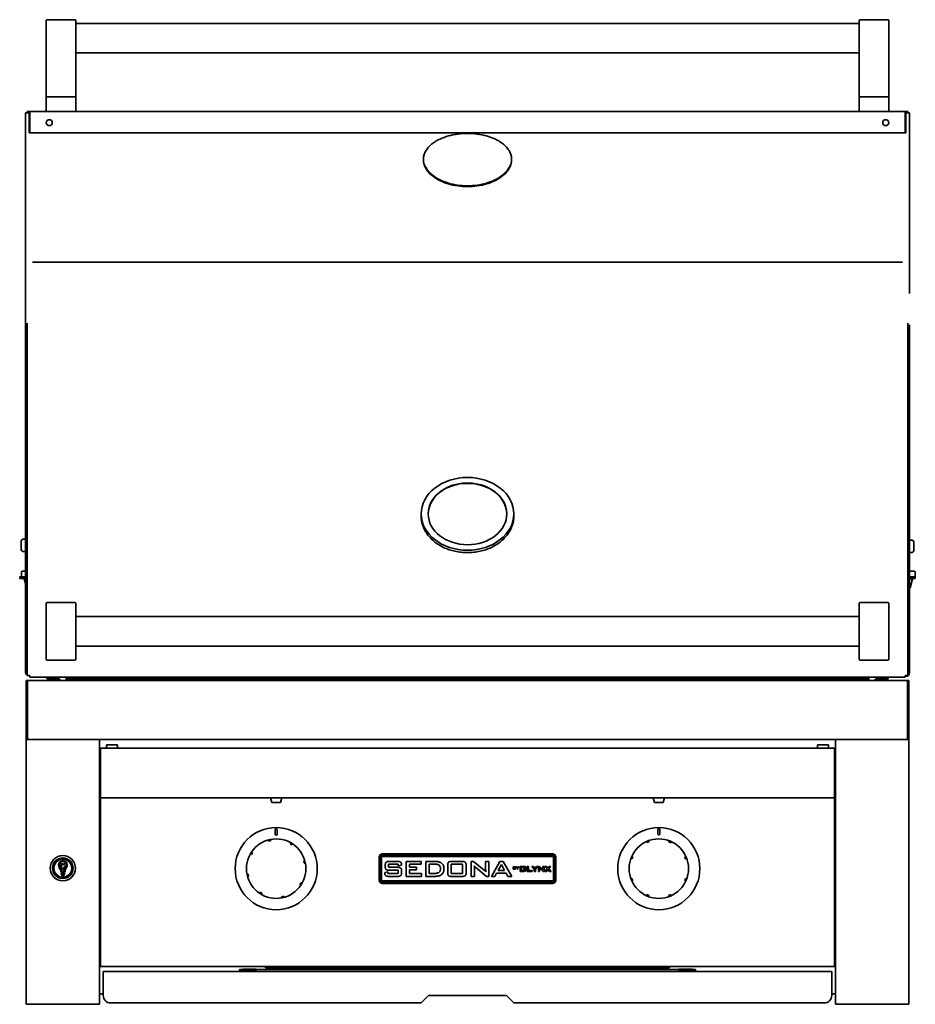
# Model space of a CAD drawing. Extents: x 1.8 to 67.2, y -2.2 to 66.8.
# Tile 1 of 3: x 1.8 to 32.2, y -2.2 to 31.2. Entities that reach past the tile are written whole.
import ezdxf

# ---------------------------------------------------------------- set-up
doc = ezdxf.new("R2010")
doc.units = 0
doc.header["$MEASUREMENT"] = 0

msp = doc.modelspace()

# ---------------------------------------------------------------- linework, layer by layer
at = {"color": 7, "lineweight": 35}
for p, q in [((2.687426, 31.222303), (2.687426, 30.718985)), ((3.667426, 31.242306), (2.707426, 31.242306)), ((3.687426, 30.718985), (3.687426, 31.222303)), ((30.312428, 31.222303), (30.312428, 30.718985)), ((30.332425, 31.242306), (31.292427, 31.242306)), ((31.312426, 30.718985), (31.312426, 31.222303)), ((3.687426, 31.117304), (30.312428, 31.117304)), ((2.687426, 28.617304), (2.687426, 30.718985)), ((3.687426, 30.718985), (3.687426, 28.617304)), ((30.312428, 28.617304), (30.312428, 30.718985)), ((31.312426, 30.718985), (31.312426, 28.617304)), ((3.687427, 30.117303), (30.312428, 30.117303)), ((2.707426, 28.617304), (2.687426, 28.617304)), ((2.687426, 28.137303), (2.687426, 28.597306)), ((2.707426, 28.617304), (3.667426, 28.617304)), ((3.667426, 28.617304), (2.707426, 28.617304)), ((3.687426, 28.617304), (3.667426, 28.617304)), ((3.687426, 28.597306), (3.687426, 28.137303)), ((30.332425, 28.617304), (30.312428, 28.617304)), ((30.312428, 28.137303), (30.312428, 28.597306)), ((30.332425, 28.617304), (31.292427, 28.617304)), ((30.332425, 28.617304), (31.292427, 28.617304)), ((31.312426, 28.617304), (31.292427, 28.617304)), ((31.312426, 28.597306), (31.312426, 28.137303)), ((2.040426, 28.117306), (2.124926, 28.117306)), ((2.040426, 28.081406), (2.040426, 28.117306)), ((2.124926, 28.117306), (31.874928, 28.117306)), ((2.124926, 28.061403), (2.124926, 28.117306)), ((31.959426, 28.117306), (31.874928, 28.117306)), ((31.874928, 28.117306), (31.874928, 28.061403)), ((31.959426, 28.081804), (31.959426, 28.117306)), ((1.980626, 28.081804), (2.040426, 28.081804)), ((1.980626, 16.410298), (1.980626, 28.081804)), ((2.040426, 28.081406), (2.124926, 28.081406)), ((2.102927, 27.394303), (2.102927, 28.081406)), ((2.124926, 27.454454), (2.124926, 28.061403)), ((31.896925, 28.081406), (31.874928, 28.081406)), ((31.874928, 28.061403), (31.874928, 27.454454)), ((31.896925, 27.394303), (31.896925, 28.081804)), ((32.019226, 28.081804), (31.896925, 28.081804)), ((32.019226, 28.081804), (32.019226, 21.93616)), ((2.124926, 27.398554), (2.124926, 27.454454)), ((31.874928, 27.454454), (31.874928, 27.398554)), ((2.102927, 27.394303), (2.225226, 27.394303)), ((31.874928, 27.398554), (2.124926, 27.398554)), ((31.896925, 27.394303), (31.774626, 27.394303)), ((15.499928, 26.489849), (15.499928, 26.489128)), ((18.499926, 26.489815), (18.499926, 26.489123)), ((1.980626, 20.90049), (1.980626, 22.953366)), ((31.774628, 23.0002), (2.22523, 23.0002)), ((1.980626, 20.90049), (1.980626, 20.688008)), ((2.040426, 20.760618), (2.040426, 20.925341)), ((2.040426, 20.688008), (2.040426, 20.90049)), ((31.959426, 20.925341), (31.959426, 20.70635)), ((32.019226, 20.654552), (32.019226, 20.867031)), ((1.980626, 12.465167), (1.980626, 20.688008)), ((2.040426, 12.465167), (2.040426, 20.688008)), ((31.959426, 20.70635), (31.959426, 12.422028)), ((32.019226, 12.43171), (32.019226, 20.654552)), ((1.980626, 16.410298), (1.98064, 16.410888)), ((1.980626, 15.820481), (1.980626, 16.410298)), ((1.980626, 15.820481), (1.980626, 15.784242)), ((1.980626, 15.245777), (1.980626, 15.784246)), ((1.980626, 15.245777), (1.980626, 14.890673)), ((1.980626, 12.597782), (1.980626, 14.890673)), ((15.424926, 14.377476), (15.424926, 14.448625)), ((18.574926, 14.377476), (18.574926, 14.448625)), ((1.830626, 13.501361), (1.830626, 13.264534)), ((1.980626, 13.59136), (1.920626, 13.59136)), ((1.980626, 13.181246), (1.980626, 13.59136)), ((32.019226, 13.557903), (32.079227, 13.557903)), ((32.169228, 13.46468), (32.169228, 13.467903)), ((32.169228, 13.221903), (32.169228, 13.46468)), ((1.830626, 13.264534), (1.830626, 13.255361)), ((1.980626, 13.16536), (1.920626, 13.16536)), ((1.980626, 13.16536), (1.980626, 13.181246)), ((32.019226, 13.131904), (32.079227, 13.131904)), ((1.847026, 12.468101), (1.847026, 12.312101)), ((1.980366, 12.499101), (1.878027, 12.499101)), ((1.980627, 12.597499), (1.980626, 12.597782)), ((1.980626, 12.465167), (1.980626, 11.896842)), ((2.040426, 11.896842), (2.040426, 12.465167)), ((2.040426, 12.422028), (2.040426, 12.465041)), ((2.040426, 11.833847), (2.040426, 12.422028)), ((31.959426, 12.422028), (31.959426, 11.833847)), ((32.181627, 12.499098), (32.019226, 12.499098)), ((32.019226, 11.863384), (32.019226, 12.43171)), ((32.212625, 12.468098), (32.212625, 12.312098)), ((1.980503, 12.312101), (1.785174, 12.312101)), ((1.785174, 12.252301), (1.785174, 12.312101)), ((1.980626, 12.252301), (1.785174, 12.252301)), ((1.937026, 12.2421), (1.980627, 12.2421)), ((1.980626, 12.079384), (1.937026, 12.2421)), ((32.214677, 12.312098), (32.019226, 12.312098)), ((32.019226, 12.252298), (32.214677, 12.252298)), ((32.019226, 12.242098), (32.122625, 12.242098)), ((32.041439, 11.939098), (32.122625, 12.242098)), ((32.072627, 12.242098), (32.072627, 12.252298)), ((32.214677, 12.312098), (32.214677, 12.252298)), ((1.980626, 11.896842), (1.980626, 9.07941)), ((2.040426, 11.896842), (2.040426, 9.07941)), ((2.040426, 8.949416), (2.040426, 11.833847)), ((31.959426, 8.949416), (31.959426, 11.833847)), ((32.019226, 11.939098), (32.041439, 11.939098)), ((32.019226, 11.863384), (32.019226, 9.045953)), ((2.687426, 11.052409), (2.687426, 11.410727)), ((3.667426, 11.431016), (2.707426, 11.431016)), ((3.687426, 11.410727), (3.687426, 11.052409)), ((30.312428, 11.052409), (30.312428, 11.410727)), ((30.332425, 11.431016), (31.292427, 11.431016)), ((31.312426, 11.410727), (31.312426, 11.052409)), ((2.687426, 11.052409), (2.687426, 9.859622)), ((3.687426, 9.859622), (3.687426, 11.052409)), ((30.312428, 11.052409), (30.312428, 9.859622)), ((31.312426, 9.859622), (31.312426, 11.052409)), ((3.687426, 10.956016), (30.312428, 10.956016)), ((2.687426, 9.501304), (2.687426, 9.859622)), ((3.687426, 9.956016), (30.312428, 9.956016)), ((3.687426, 9.859622), (3.687426, 9.501304)), ((30.312428, 9.501304), (30.312428, 9.859622)), ((31.312426, 9.859622), (31.312426, 9.501304)), ((2.687426, 9.500516), (2.687426, 9.501304)), ((3.667426, 9.481016), (2.707426, 9.481016)), ((3.667426, 9.480516), (2.707426, 9.480516)), ((3.687426, 9.501292), (3.687426, 9.500516)), ((30.312428, 9.500516), (30.312428, 9.501304)), ((30.332425, 9.481016), (31.292427, 9.481016)), ((31.292427, 9.480516), (30.332425, 9.480516)), ((31.312426, 9.501292), (31.312426, 9.500516)), ((2.047726, 8.780483), (1.999926, 8.780483)), ((1.999926, 8.780483), (1.999926, 8.092483)), ((2.040426, 8.949416), (2.124926, 8.949416)), ((31.952125, 8.780483), (2.047726, 8.780483)), ((2.047726, 8.092983), (2.047726, 8.780483)), ((2.047726, 8.780483), (2.047726, 8.092483)), ((2.124926, 8.949416), (2.124926, 8.893516)), ((31.874928, 8.893516), (2.124926, 8.893516)), ((2.770198, 8.86212), (2.742371, 8.82301)), ((3.07669, 8.853231), (2.798026, 8.853231)), ((3.07669, 8.805231), (2.798026, 8.805231)), ((3.360526, 8.893511), (3.360526, 8.849286)), ((5.798026, 8.849286), (3.360526, 8.849286)), ((3.360526, 8.849286), (3.360526, 8.813286)), ((5.798026, 8.813286), (3.360526, 8.813286)), ((5.798026, 8.849286), (28.201827, 8.849286)), ((5.798026, 8.849286), (5.798026, 8.813286)), ((5.798026, 8.813286), (28.201827, 8.813286)), ((30.639326, 8.849286), (28.201827, 8.849286)), ((28.201827, 8.849286), (28.201827, 8.813286)), ((30.639326, 8.813286), (28.201827, 8.813286)), ((30.639326, 8.849286), (30.639326, 8.893511)), ((30.639326, 8.849286), (30.639326, 8.813286)), ((30.923164, 8.853228), (31.201825, 8.853228)), ((30.923164, 8.805228), (31.201825, 8.805228)), ((31.229654, 8.862118), (31.257483, 8.823007)), ((31.959426, 8.949416), (31.874928, 8.949416)), ((31.874928, 8.893516), (31.874928, 8.949416)), ((31.896925, 8.923653), (31.896925, 8.949416)), ((31.952125, 8.092983), (31.952125, 8.780483)), ((31.952125, 8.780483), (31.952125, 8.092483)), ((31.952125, 8.780483), (31.999925, 8.780483)), ((31.999925, 8.780483), (31.999925, 8.092483)), ((1.999926, 8.092483), (1.999926, 7.914415)), ((2.047726, 7.915044), (2.047726, 8.092983)), ((2.047726, 8.092483), (2.047726, 7.914415)), ((31.952125, 7.915044), (31.952125, 8.092983)), ((31.952125, 8.092483), (31.952125, 7.914415)), ((31.999925, 8.092483), (31.999925, 7.914415)), ((1.999926, 6.842483), (1.999926, 7.914415)), ((2.047726, 7.915044), (2.047726, 6.838888)), ((2.047726, 6.842483), (2.047726, 7.914415)), ((31.952125, 7.915044), (31.952125, 6.838888)), ((31.952125, 6.842483), (31.952125, 7.914415)), ((31.999925, 6.842483), (31.999925, 7.914415)), ((1.999926, 6.782873), (1.999926, 6.842483)), ((2.047726, 6.842483), (1.999926, 6.842483)), ((1.999926, 6.781677), (1.999926, 6.782873)), ((1.999926, 6.782873), (2.047726, 6.782873)), ((1.999926, 6.780483), (1.999926, 6.781677)), ((1.999926, -2.219517), (1.999926, 6.780483)), ((2.097727, 6.780483), (1.999926, 6.780483)), ((2.047726, 6.782873), (2.047726, 6.842483)), ((2.047726, 6.780483), (2.047726, 6.838888)), ((2.047726, 6.781677), (2.047726, 6.782873)), ((2.047726, 6.780483), (2.047726, 6.781677)), ((31.952125, 6.780483), (2.047726, 6.780483)), ((2.097727, 6.780483), (4.402126, 6.780483)), ((4.499926, 6.780483), (4.402126, 6.780483)), ((4.499926, 6.780483), (4.499926, -2.219517)), ((29.499925, 6.780483), (29.597725, 6.780483)), ((29.499925, 6.780483), (29.499925, -2.219517)), ((31.902125, 6.780483), (29.597725, 6.780483)), ((31.902125, 6.780483), (31.999925, 6.780483)), ((31.952125, 6.842483), (31.999925, 6.842483)), ((31.952125, 6.780483), (31.952125, 6.838888)), ((31.999925, 6.782873), (31.952125, 6.782873)), ((31.999925, 6.782873), (31.999925, 6.842483)), ((31.999925, 6.781677), (31.999925, 6.782873)), ((31.999925, 6.780483), (31.999925, 6.781677)), ((31.999925, -2.219517), (31.999925, 6.780483)), ((4.499926, 6.467983), (4.530927, 6.467983)), ((29.468927, 6.486783), (4.530927, 6.486783)), ((4.530927, 6.415983), (4.530927, 6.486783)), ((4.530927, 5.48383), (4.530927, 6.415983)), ((4.733198, 6.592983), (5.108198, 6.592983)), ((4.733198, 6.486783), (4.733198, 6.592983)), ((5.108198, 6.592983), (5.108198, 6.486783)), ((29.266655, 6.592983), (28.891654, 6.592983)), ((28.891654, 6.592983), (28.891654, 6.486783)), ((29.266655, 6.486783), (29.266655, 6.592983)), ((29.468927, 6.486783), (29.468927, 6.415983)), ((29.468927, 6.467983), (29.499925, 6.467983)), ((29.468927, 5.48383), (29.468927, 6.415983)), ((4.530927, 5.466694), (4.530927, 5.48383)), ((4.530927, 4.907619), (4.530927, 5.466694)), ((29.468927, 5.466694), (29.468927, 5.48383)), ((29.468927, 4.907619), (29.468927, 5.466694)), ((4.530927, 4.868483), (4.530927, 4.907619)), ((4.530927, 4.868483), (4.530927, 4.797683)), ((29.468927, 4.797683), (4.530927, 4.797683)), ((4.530927, 4.766683), (4.530927, 4.797683)), ((4.530927, -0.865518), (4.530927, 4.766683)), ((10.303926, 4.797683), (10.304179, 4.797683)), ((10.349926, 4.637683), (10.303926, 4.797683)), ((10.304179, 4.797683), (10.695926, 4.797683)), ((10.649926, 4.637683), (10.695926, 4.797683)), ((23.303927, 4.797683), (23.309562, 4.797683)), ((23.349927, 4.637683), (23.303927, 4.797683)), ((23.309562, 4.797683), (23.695926, 4.797683)), ((23.649926, 4.637683), (23.695926, 4.797683)), ((29.468927, 4.907619), (29.468927, 4.868483)), ((29.468927, 4.868483), (29.468927, 4.797683)), ((29.468927, 4.766683), (29.468927, 4.797683)), ((29.468927, -0.865518), (29.468927, 4.766683)), ((10.349926, 4.637683), (10.649734, 4.637683)), ((10.35012, 4.637683), (10.649926, 4.637683)), ((23.349927, 4.637683), (23.645615, 4.637683)), ((23.354237, 4.637683), (23.649926, 4.637683)), ((10.468925, 3.563183), (10.468925, 3.719183)), ((10.530927, 3.719183), (10.530927, 3.563183)), ((23.468926, 3.563183), (23.468926, 3.719183)), ((23.530927, 3.719183), (23.530927, 3.563183)), ((10.234981, 3.353488), (10.237983, 3.340639)), ((10.313937, 3.358389), (10.310933, 3.371238)), ((10.313937, 3.358389), (10.317157, 3.344606)), ((10.241204, 3.326856), (10.237983, 3.340639)), ((10.279181, 3.335731), (10.241204, 3.326856)), ((10.317157, 3.344606), (10.279181, 3.335731)), ((10.978603, 3.235748), (10.986071, 3.247771)), ((11.044862, 3.194592), (10.978603, 3.235748)), ((10.993034, 3.25898), (10.986071, 3.247771)), ((11.05233, 3.206616), (11.044862, 3.194592)), ((11.05233, 3.206616), (11.059292, 3.217825)), ((23.085755, 3.299307), (23.090758, 3.287096)), ((23.096124, 3.273999), (23.090758, 3.287096)), ((23.132214, 3.288783), (23.096124, 3.273999)), ((23.168301, 3.303567), (23.132214, 3.288783)), ((23.162936, 3.316665), (23.157935, 3.328875)), ((23.162936, 3.316665), (23.168301, 3.303567)), ((23.83864, 3.30096), (23.844107, 3.314016)), ((23.910585, 3.27083), (23.83864, 3.30096)), ((23.849204, 3.326187), (23.844107, 3.314016)), ((23.916054, 3.283886), (23.910585, 3.27083)), ((23.916054, 3.283886), (23.921151, 3.296057)), ((3.226304, 2.712647), (3.226304, 2.709685)), ((3.273549, 2.709686), (3.273549, 2.712647)), ((9.632129, 2.88429), (9.643338, 2.877328)), ((9.655362, 2.869859), (9.643338, 2.877328)), ((9.696517, 2.936118), (9.655362, 2.869859)), ((9.684493, 2.943586), (9.673285, 2.950549)), ((9.684493, 2.943586), (9.696517, 2.936118)), ((13.999927, 2.791683), (13.999927, 1.991683)), ((14.033419, 2.791683), (14.033419, 1.991683)), ((14.08342, 2.791683), (14.08342, 1.991683)), ((19.899926, 2.891683), (14.099926, 2.891683)), ((19.899926, 2.858189), (14.099926, 2.858189)), ((19.899926, 2.808189), (14.099926, 2.808189)), ((19.916432, 1.991683), (19.916432, 2.791683)), ((19.966433, 1.991683), (19.966433, 2.791683)), ((19.999926, 1.991683), (19.999926, 2.791683)), ((22.564923, 2.74046), (22.577094, 2.735364)), ((22.590149, 2.729896), (22.577094, 2.735364)), ((22.620278, 2.801842), (22.590149, 2.729896)), ((22.607222, 2.80731), (22.595051, 2.812407)), ((22.607222, 2.80731), (22.620278, 2.801842)), ((24.382742, 2.794985), (24.395841, 2.800351)), ((24.412311, 2.722807), (24.382742, 2.794985)), ((24.40805, 2.805354), (24.395841, 2.800351)), ((24.425409, 2.728173), (24.412311, 2.722807)), ((24.425409, 2.728173), (24.437619, 2.733175)), ((11.4356, 2.649905), (11.449382, 2.653126)), ((11.45335, 2.573951), (11.4356, 2.649905)), ((11.462232, 2.656129), (11.449382, 2.653126)), ((11.467133, 2.577172), (11.45335, 2.573951)), ((11.467133, 2.577172), (11.479982, 2.580175)), ((14.206493, 2.458902), (14.206493, 2.515291)), ((14.315031, 2.544687), (14.315031, 2.436149)), ((14.649689, 2.544687), (14.315031, 2.544687)), ((14.315031, 2.436149), (14.633719, 2.436149)), ((14.337784, 2.635135), (14.627925, 2.635135)), ((14.649689, 2.490418), (14.649689, 2.544687)), ((14.758227, 2.513454), (14.649689, 2.490418)), ((14.758227, 2.523488), (14.758227, 2.513454)), ((14.913799, 2.635135), (15.429353, 2.635135)), ((14.913799, 2.128625), (14.913799, 2.635135)), ((15.031381, 2.544687), (15.031381, 2.445193)), ((15.429353, 2.544687), (15.031381, 2.544687)), ((15.031381, 2.445193), (15.266547, 2.445193)), ((15.031381, 2.354745), (15.031381, 2.228117)), ((15.266547, 2.354745), (15.031381, 2.354745)), ((15.266547, 2.445193), (15.266547, 2.354745)), ((15.429353, 2.635135), (15.429353, 2.544687)), ((15.584925, 2.635135), (15.9128, 2.635135)), ((15.584925, 2.128625), (15.584925, 2.635135)), ((15.702507, 2.544687), (15.702507, 2.228117)), ((15.913789, 2.544687), (15.702507, 2.544687)), ((16.32841, 2.252284), (16.32841, 2.515856)), ((16.445993, 2.544687), (16.445993, 2.228117)), ((16.83492, 2.544687), (16.445993, 2.544687)), ((16.453624, 2.635135), (16.826723, 2.635135)), ((16.83492, 2.228117), (16.83492, 2.544687)), ((16.952503, 2.515856), (16.952503, 2.252284)), ((17.126163, 2.635135), (17.206577, 2.635135)), ((17.126163, 2.128625), (17.126163, 2.635135)), ((17.206577, 2.635135), (17.562435, 2.336655)), ((17.271729, 2.441519), (17.229755, 2.482786)), ((17.234701, 2.40223), (17.234701, 2.128625)), ((17.642849, 2.128625), (17.271729, 2.441519)), ((17.614584, 2.635135), (17.723122, 2.635135)), ((17.614584, 2.36916), (17.614584, 2.635135)), ((17.723122, 2.635135), (17.723122, 2.128625)), ((17.815379, 2.128625), (18.100716, 2.635135)), ((18.153147, 2.535924), (18.041077, 2.327611)), ((18.100716, 2.635135), (18.213634, 2.635135)), ((18.261827, 2.327611), (18.153147, 2.535924)), ((18.213634, 2.635135), (18.502786, 2.128625)), ((18.552655, 2.454207), (18.617251, 2.454207)), ((18.552655, 2.373315), (18.552655, 2.454207)), ((18.612443, 2.373315), (18.552655, 2.373315)), ((18.565655, 2.44265), (18.565655, 2.422428)), ((18.612285, 2.44265), (18.565655, 2.44265)), ((18.565655, 2.422428), (18.612285, 2.422428)), ((18.565655, 2.410872), (18.565655, 2.384871)), ((18.612285, 2.410872), (18.565655, 2.410872)), ((18.565655, 2.384871), (18.612285, 2.384871)), ((18.620545, 2.428928), (18.620545, 2.436286)), ((18.621991, 2.39444), (18.621991, 2.401166)), ((18.634991, 2.438294), (18.634991, 2.429763)), ((18.634991, 2.399925), (18.634991, 2.38961)), ((18.658102, 2.454207), (18.67458, 2.454207)), ((18.698549, 2.408592), (18.658102, 2.454207)), ((18.67458, 2.454207), (18.705635, 2.418162)), ((18.698549, 2.373315), (18.698549, 2.408592)), ((18.711549, 2.373315), (18.698549, 2.373315)), ((18.705635, 2.418162), (18.735677, 2.454207)), ((18.751996, 2.454207), (18.711549, 2.408908)), ((18.711549, 2.408908), (18.711549, 2.373315)), ((18.735677, 2.454207), (18.751996, 2.454207)), ((18.787168, 2.460488), (18.787168, 2.298704)), ((18.807168, 2.460488), (18.787168, 2.460488)), ((18.807168, 2.318703), (18.807168, 2.460488)), ((18.827167, 2.460488), (18.827167, 2.440487)), ((18.968668, 2.460488), (18.827167, 2.460488)), ((18.827167, 2.440487), (18.948667, 2.440487)), ((18.827167, 2.426218), (18.827167, 2.336546)), ((18.928667, 2.426218), (18.827167, 2.426218)), ((18.928667, 2.336546), (18.928667, 2.426218)), ((18.948667, 2.440487), (18.948667, 2.302301)), ((18.968668, 2.302301), (18.968668, 2.460488)), ((19.031696, 2.460488), (19.077109, 2.460488)), ((19.031696, 2.298704), (19.031696, 2.460488)), ((19.077109, 2.460488), (19.077109, 2.332763)), ((19.185249, 2.460488), (19.239265, 2.460488)), ((19.264722, 2.370193), (19.185249, 2.460488)), ((19.239265, 2.460488), (19.289735, 2.400528)), ((19.264722, 2.298704), (19.264722, 2.370193)), ((19.289735, 2.400528), (19.340469, 2.460488)), ((19.389608, 2.460488), (19.310135, 2.372056)), ((19.310135, 2.372056), (19.310135, 2.298704)), ((19.340469, 2.460488), (19.389608, 2.460488)), ((19.40976, 2.460488), (19.440493, 2.460488)), ((19.40976, 2.298704), (19.40976, 2.460488)), ((19.440493, 2.460488), (19.552606, 2.367799)), ((19.453842, 2.395782), (19.448879, 2.400139)), ((19.449497, 2.385893), (19.449497, 2.298704)), ((19.570878, 2.298704), (19.453842, 2.395782)), ((19.563029, 2.460488), (19.602764, 2.460488)), ((19.563029, 2.375693), (19.563029, 2.460488)), ((19.602764, 2.460488), (19.602764, 2.298704)), ((19.631432, 2.460488), (19.685182, 2.460488)), ((19.70607, 2.381636), (19.631432, 2.460488)), ((19.632763, 2.298704), (19.70607, 2.381636)), ((19.731438, 2.359239), (19.681457, 2.298704)), ((19.685182, 2.460488), (19.732369, 2.407446)), ((19.785676, 2.298704), (19.731438, 2.359239)), ((19.732369, 2.407446), (19.777117, 2.460488)), ((19.825502, 2.460488), (19.758047, 2.385893)), ((19.758047, 2.385893), (19.841467, 2.298704)), ((19.777117, 2.460488), (19.825502, 2.460488)), ((3.125911, 2.123477), (3.125911, 2.126705)), ((3.19584, 2.222887), (3.19584, 2.197788)), ((3.299523, 2.233758), (3.206711, 2.233758)), ((3.206711, 2.186916), (3.299523, 2.186916)), ((3.283929, 2.170099), (3.221821, 2.170099)), ((3.224384, 2.250832), (3.281899, 2.250832)), ((3.281076, 2.289208), (3.224675, 2.289208)), ((3.310394, 2.197788), (3.310394, 2.222887)), ((3.373942, 2.123476), (3.373942, 2.126705)), ((9.532719, 2.205193), (9.519871, 2.20219)), ((9.532719, 2.205193), (9.546503, 2.208414)), ((9.537621, 2.126237), (9.55047, 2.12924)), ((9.546503, 2.208414), (9.564253, 2.132461)), ((9.564253, 2.132461), (9.55047, 2.12924)), ((14.188403, 2.262883), (14.296941, 2.282386)), ((14.188403, 2.250306), (14.188403, 2.262883)), ((14.296941, 2.282386), (14.296941, 2.228117)), ((14.296941, 2.228117), (14.649689, 2.228117)), ((14.633719, 2.128625), (14.317998, 2.128625)), ((14.649689, 2.336655), (14.337784, 2.336655)), ((14.649689, 2.228117), (14.649689, 2.336655)), ((14.758227, 2.315598), (14.758227, 2.250306)), ((15.438398, 2.128625), (14.913799, 2.128625)), ((15.031381, 2.228117), (15.438398, 2.228117)), ((15.438398, 2.228117), (15.438398, 2.128625)), ((15.882273, 2.128625), (15.584925, 2.128625)), ((15.702507, 2.228117), (15.856552, 2.228117)), ((16.445993, 2.228117), (16.83492, 2.228117)), ((16.826723, 2.128625), (16.453624, 2.128625)), ((17.234701, 2.128625), (17.126163, 2.128625)), ((17.723122, 2.128625), (17.642849, 2.128625)), ((17.932255, 2.128625), (17.815379, 2.128625)), ((17.990905, 2.237162), (17.932255, 2.128625)), ((18.310584, 2.237162), (17.990905, 2.237162)), ((18.041077, 2.327611), (18.261827, 2.327611)), ((18.371071, 2.128625), (18.310584, 2.237162)), ((18.502786, 2.128625), (18.371071, 2.128625)), ((18.787168, 2.298704), (18.928667, 2.298704)), ((18.928667, 2.318703), (18.807168, 2.318703)), ((18.827167, 2.336546), (18.928667, 2.336546)), ((18.928667, 2.298704), (18.928667, 2.318703)), ((18.948667, 2.302301), (18.968668, 2.302301)), ((19.19348, 2.298704), (19.031696, 2.298704)), ((19.077109, 2.332763), (19.19348, 2.332763)), ((19.19348, 2.332763), (19.19348, 2.298704)), ((19.310135, 2.298704), (19.264722, 2.298704)), ((19.449497, 2.298704), (19.40976, 2.298704)), ((19.602764, 2.298704), (19.570878, 2.298704)), ((19.681457, 2.298704), (19.632763, 2.298704)), ((19.841467, 2.298704), (19.785676, 2.298704)), ((22.574444, 2.054192), (22.562234, 2.04919)), ((22.574444, 2.054192), (22.587542, 2.059558)), ((22.587542, 2.059558), (22.617111, 1.98738)), ((24.379575, 1.980524), (24.409704, 2.052469)), ((24.409704, 2.052469), (24.422759, 2.047002)), ((24.43493, 2.041905), (24.422759, 2.047002)), ((11.303336, 1.846247), (11.344492, 1.912506)), ((11.315359, 1.838779), (11.303336, 1.846247)), ((11.315359, 1.838779), (11.326568, 1.831817)), ((11.344492, 1.912506), (11.356515, 1.905038)), ((11.367723, 1.898076), (11.356515, 1.905038)), ((14.099926, 1.975176), (19.899926, 1.975176)), ((14.099926, 1.925176), (19.899926, 1.925176)), ((14.099926, 1.891683), (19.899926, 1.891683)), ((22.591803, 1.977012), (22.604012, 1.982014)), ((22.617111, 1.98738), (22.604012, 1.982014)), ((24.392628, 1.975056), (24.379575, 1.980524)), ((24.392628, 1.975056), (24.404801, 1.969959)), ((9.947522, 1.57575), (9.94056, 1.564541)), ((9.947522, 1.57575), (9.954991, 1.587774)), ((9.954991, 1.587774), (10.021249, 1.546618)), ((10.006819, 1.523385), (10.013782, 1.534594)), ((10.021249, 1.546618), (10.013782, 1.534594)), ((10.682695, 1.437759), (10.720671, 1.446634)), ((10.685916, 1.423976), (10.682695, 1.437759)), ((10.685916, 1.423976), (10.688919, 1.411127)), ((10.720671, 1.446634), (10.758648, 1.455509)), ((10.758648, 1.455509), (10.76187, 1.441727)), ((10.764871, 1.428878), (10.76187, 1.441727)), ((23.083799, 1.49848), (23.078702, 1.486309)), ((23.083799, 1.49848), (23.089268, 1.511535)), ((23.089268, 1.511535), (23.161213, 1.481406)), ((23.150649, 1.456179), (23.155746, 1.46835)), ((23.161213, 1.481406), (23.155746, 1.46835)), ((23.831552, 1.478798), (23.867639, 1.493583)), ((23.836917, 1.4657), (23.831552, 1.478798)), ((23.836917, 1.4657), (23.841918, 1.45349)), ((23.867639, 1.493583), (23.903729, 1.508367)), ((23.903729, 1.508367), (23.909095, 1.495269)), ((23.914098, 1.483059), (23.909095, 1.495269)), ((4.530927, 0.280483), (4.499926, 0.280483)), ((29.499925, 0.280483), (29.468927, 0.280483)), ((29.468927, 0.160513), (29.499927, 0.160513)), ((29.468927, 0.160513), (29.499925, 0.160513)), ((4.530929, -0.612217), (4.49993, -0.612217)), ((29.49993, -0.612217), (29.468929, -0.612217)), ((4.530927, -0.936317), (4.530927, -0.865518)), ((29.468927, -0.936317), (4.530927, -0.936317)), ((10.207676, -1.013816), (10.098074, -0.936315)), ((10.145874, -0.936315), (10.207676, -0.980016)), ((23.792177, -0.980016), (10.207676, -0.980016)), ((10.207676, -0.980016), (10.207676, -1.013816)), ((23.901778, -0.936315), (23.792177, -1.013816)), ((23.792177, -0.980016), (23.853978, -0.936315)), ((23.792177, -1.013816), (23.792177, -0.980016)), ((29.468927, -0.865518), (29.468927, -0.936317)), ((4.624998, -1.100351), (29.374856, -1.100351)), ((4.624998, -1.100351), (4.624998, -1.386351)), ((9.249926, -1.038217), (9.249926, -1.100349)), ((9.323117, -1.038217), (9.249926, -1.038217)), ((9.824926, -1.026623), (9.372226, -1.026623)), ((9.824926, -1.086423), (9.372226, -1.086423)), ((9.374926, -1.086411), (9.374926, -1.100337)), ((9.824926, -1.026623), (9.824926, -1.086423)), ((24.174927, -1.038217), (9.824926, -1.038217)), ((9.824926, -1.100337), (9.824926, -1.086411)), ((23.792177, -1.013816), (10.207676, -1.013816)), ((24.174925, -1.026623), (24.627625, -1.026623)), ((24.174925, -1.086423), (24.174925, -1.026623)), ((24.174925, -1.100337), (24.174925, -1.038206)), ((24.174925, -1.086423), (24.627625, -1.086423)), ((24.624927, -1.086411), (24.624927, -1.100337)), ((24.749926, -1.038217), (24.676737, -1.038217)), ((24.749926, -1.100349), (24.749926, -1.038217)), ((29.374856, -1.386351), (29.374856, -1.100351)), ((4.624998, -1.386351), (4.624998, -1.921852)), ((29.374856, -1.921852), (29.374856, -1.386351)), ((4.625, -1.862217), (4.49993, -1.862217)), ((15.673927, -1.921852), (15.423926, -2.171851)), ((18.325926, -1.921852), (15.673927, -1.921852)), ((18.575926, -2.171851), (18.325926, -1.921852)), ((29.49993, -1.862217), (29.374858, -1.862217)), ((1.999926, -2.219517), (2.097727, -2.219517)), ((4.402126, -2.219517), (2.097727, -2.219517)), ((2.747926, -2.219517), (2.748853, -2.219516)), ((4.402126, -2.219517), (4.499926, -2.219517)), ((15.423926, -2.171851), (4.874997, -2.171851)), ((29.124857, -2.171851), (18.575926, -2.171851)), ((29.499925, -2.219517), (29.597725, -2.219517)), ((29.597725, -2.219517), (31.902125, -2.219517)), ((31.902125, -2.219517), (31.999925, -2.219517))]:
    msp.add_line(p, q, dxfattribs=at)
for points in [[(15.93916, 27.119818), (15.910628, 27.102608), (15.882816, 27.084898), (15.846899, 27.060506), (15.812366, 27.03521), (15.779275, 27.008999), (15.741548, 26.976333), (15.706076, 26.942338), (15.672949, 26.907012), (15.642254, 26.870367), (15.61407, 26.832415)], [(16.4258, 27.310027), (16.350625, 27.290491), (16.277139, 27.268518), (16.205456, 27.244034), (16.169921, 27.230674), (16.134895, 27.216648), (16.101182, 27.202293), (16.067984, 27.187289), (16.024038, 27.16601), (15.981088, 27.143526), (15.939172, 27.119828)], [(16.999915, 27.376469), (16.916139, 27.375147), (16.832861, 27.371158), (16.750133, 27.364464), (16.668012, 27.355029), (16.586549, 27.342827), (16.5058, 27.327833), (16.425818, 27.310032)], [(17.574052, 27.310027), (17.494053, 27.327826), (17.413295, 27.342822), (17.331831, 27.355029), (17.249713, 27.364468), (17.16699, 27.371163), (17.083715, 27.375152), (16.999938, 27.376469)], [(18.385785, 26.832405), (18.357588, 26.870367), (18.326888, 26.907017), (18.293762, 26.942345), (18.258293, 26.976342), (18.220573, 27.009008), (18.187485, 27.035217), (18.152956, 27.060513), (18.117041, 27.084903), (18.089231, 27.102608), (18.060698, 27.119818)], [(18.499926, 26.489123), (18.498773, 26.525158), (18.495296, 26.560909), (18.489495, 26.596338), (18.481378, 26.631402), (18.470966, 26.666068), (18.460556, 26.694629), (18.448593, 26.722873), (18.435104, 26.750789), (18.424179, 26.771183), (18.412452, 26.791379), (18.399531, 26.811999), (18.385788, 26.8324)], [(16.425828, 25.669368), (16.505736, 25.650375), (16.586442, 25.634343), (16.667889, 25.621275), (16.75002, 25.611154), (16.832774, 25.60396), (16.916094, 25.599673), (16.999921, 25.598255)], [(16.425828, 25.641244), (16.505737, 25.622265), (16.586444, 25.606245), (16.667891, 25.593182), (16.750022, 25.583068), (16.832776, 25.575879), (16.916097, 25.571597), (16.999924, 25.570179)], [(16.999948, 25.598255), (17.083775, 25.59968), (17.167098, 25.603969), (17.249853, 25.611159), (17.331985, 25.621275), (17.413433, 25.634343), (17.494138, 25.65037), (17.574041, 25.669368)], [(16.999948, 25.570179), (17.083775, 25.571601), (17.167096, 25.575888), (17.249853, 25.583073), (17.331985, 25.593185), (17.413433, 25.606243), (17.494138, 25.622261), (17.574042, 25.641249)], [(16.999926, 13.129376), (16.946519, 13.130093), (16.893174, 13.132241), (16.839948, 13.135821), (16.786904, 13.140825), (16.734101, 13.14725), (16.681599, 13.15509), (16.629458, 13.164334), (16.577737, 13.174974), (16.526494, 13.186999), (16.475788, 13.200395), (16.425677, 13.215149), (16.376217, 13.231244), (16.327464, 13.248666), (16.279475, 13.267392), (16.232305, 13.287404), (16.186007, 13.308681), (16.139723, 13.33167), (16.09446, 13.355927), (16.052006, 13.380388), (16.010588, 13.405968), (15.969433, 13.433204), (15.929454, 13.46155), (15.890699, 13.490975), (15.853215, 13.521447), (15.817044, 13.552936), (15.782233, 13.585403), (15.748822, 13.618818), (15.716854, 13.653139), (15.686366, 13.688333), (15.657397, 13.724359), (15.629984, 13.761176), (15.604162, 13.798744), (15.586989, 13.825566), (15.570628, 13.852722), (15.555091, 13.880196), (15.5286, 13.931714), (15.508501, 13.975918), (15.491978, 14.016817), (15.477231, 14.05817), (15.46428, 14.099921), (15.4519, 14.147227), (15.440713, 14.201008), (15.432493, 14.255143), (15.42867, 14.291377), (15.425862, 14.334401), (15.424926, 14.377476)], [(16.999926, 13.129376), (17.053333, 13.130093), (17.106679, 13.132241), (17.159904, 13.135821), (17.212949, 13.140825), (17.265751, 13.14725), (17.318253, 13.15509), (17.370394, 13.164334), (17.422115, 13.174974), (17.473358, 13.186999), (17.524064, 13.200395), (17.574176, 13.215149), (17.623636, 13.231244), (17.672388, 13.248666), (17.720378, 13.267392), (17.767548, 13.287404), (17.813846, 13.308681), (17.860129, 13.33167), (17.905392, 13.355927), (17.947847, 13.380388), (17.989264, 13.405968), (18.03042, 13.433204), (18.070399, 13.46155), (18.109154, 13.490975), (18.146637, 13.521447), (18.182808, 13.552936), (18.21762, 13.585403), (18.25103, 13.618818), (18.282998, 13.653139), (18.313487, 13.688333), (18.342456, 13.724359), (18.369869, 13.761176), (18.395691, 13.798744), (18.412864, 13.825566), (18.429224, 13.852722), (18.444762, 13.880196), (18.471252, 13.931714), (18.491352, 13.975918), (18.507874, 14.016817), (18.522621, 14.05817), (18.535572, 14.099921), (18.547952, 14.147227), (18.559139, 14.201008), (18.56736, 14.255143), (18.571183, 14.291377), (18.57399, 14.334401), (18.574926, 14.377476)], [(3.192342, 2.486978), (3.186935, 2.487601), (3.182021, 2.486615), (3.178189, 2.483293), (3.175638, 2.479958)], [(3.175638, 2.479958), (3.181925, 2.472899), (3.184573, 2.469076), (3.187118, 2.462847), (3.187515, 2.457687), (3.187191, 2.454001), (3.186006, 2.44682), (3.185248, 2.441097), (3.185181, 2.438279), (3.18578, 2.434235), (3.188498, 2.429271), (3.194306, 2.423611), (3.198288, 2.419869), (3.200036, 2.417843), (3.202614, 2.412625), (3.203025, 2.408612), (3.20259, 2.400302), (3.202916, 2.395411), (3.205598, 2.390235), (3.210753, 2.385774), (3.218515, 2.380225), (3.221785, 2.377074), (3.225011, 2.370537), (3.225912, 2.364596), (3.226167, 2.359719)], [(3.183653, 2.549259), (3.18099, 2.545975), (3.18001, 2.544223), (3.179638, 2.540471), (3.180504, 2.53791), (3.183566, 2.532972), (3.1848, 2.531285)], [(3.313933, 2.555406), (3.304855, 2.558042), (3.300263, 2.558788), (3.293547, 2.558403), (3.288718, 2.556541), (3.28553, 2.554661), (3.279558, 2.550501), (3.27472, 2.547353), (3.272205, 2.54608), (3.268297, 2.544879), (3.262646, 2.545195), (3.255037, 2.548002), (3.249947, 2.549986), (3.247365, 2.550692), (3.241545, 2.550772), (3.237746, 2.549416), (3.230432, 2.545447), (3.225877, 2.543635), (3.22005, 2.543828), (3.213805, 2.546562), (3.205455, 2.551178), (3.201204, 2.552774), (3.193914, 2.552872), (3.188165, 2.551128), (3.183653, 2.549259)], [(3.1848, 2.531285), (3.192804, 2.534304), (3.19688, 2.535078), (3.203324, 2.5343), (3.208959, 2.531711), (3.216279, 2.5276), (3.220007, 2.526002), (3.225157, 2.525279), (3.229231, 2.526376), (3.233312, 2.52845), (3.23723, 2.530637), (3.242656, 2.532726), (3.248325, 2.53257), (3.25533, 2.53014), (3.262264, 2.527436), (3.267912, 2.526639), (3.273366, 2.528118), (3.27759, 2.530482), (3.285778, 2.536166), (3.292079, 2.539582), (3.299828, 2.540774), (3.306177, 2.539836), (3.314787, 2.537307)], [(3.242871, 2.366739), (3.242481, 2.373111), (3.242019, 2.376222), (3.240665, 2.380615), (3.237008, 2.385673), (3.231812, 2.38977), (3.224476, 2.395113), (3.221587, 2.398148), (3.220193, 2.400576), (3.219298, 2.405138), (3.21962, 2.412476), (3.219655, 2.417402), (3.219299, 2.419724), (3.21691, 2.42464), (3.212314, 2.429468), (3.207315, 2.434005), (3.203624, 2.438558), (3.201974, 2.443965), (3.201933, 2.447861), (3.20307, 2.455882), (3.204184, 2.463942), (3.204132, 2.467892), (3.201722, 2.475318), (3.198092, 2.480591), (3.192342, 2.486978)], [(3.226167, 2.359719), (3.230985, 2.358343), (3.233393, 2.357968), (3.236692, 2.35834), (3.239753, 2.360872), (3.240908, 2.362693), (3.242871, 2.366739)], [(3.31341, 2.486978), (3.307123, 2.479919), (3.304473, 2.476095), (3.30193, 2.469867), (3.301531, 2.464707), (3.301855, 2.461021), (3.303041, 2.453839), (3.303799, 2.448118), (3.303865, 2.4453), (3.303267, 2.441255), (3.300549, 2.43629), (3.294741, 2.430631), (3.29076, 2.426889), (3.28901, 2.424863), (3.286433, 2.419644), (3.286022, 2.415632), (3.286456, 2.407321), (3.286132, 2.402431), (3.283449, 2.397255), (3.278293, 2.392794), (3.270532, 2.387244), (3.267261, 2.384094), (3.264036, 2.377557), (3.263134, 2.371617), (3.262881, 2.366739)], [(3.262881, 2.366739), (3.265631, 2.361396), (3.267447, 2.359295), (3.271322, 2.357938), (3.276391, 2.358751), (3.279585, 2.359719)], [(3.279585, 2.359719), (3.279974, 2.366092), (3.280437, 2.369202), (3.281791, 2.373595), (3.285448, 2.378654), (3.290644, 2.382751), (3.297979, 2.388093), (3.300869, 2.391127), (3.302263, 2.393557), (3.303158, 2.398118), (3.302836, 2.405456), (3.302801, 2.410382), (3.303155, 2.412704), (3.305546, 2.417619), (3.310142, 2.422448), (3.315141, 2.426985), (3.318832, 2.431538), (3.320482, 2.436946), (3.320522, 2.440841), (3.319386, 2.448862), (3.318272, 2.456922), (3.318324, 2.460872), (3.320734, 2.468298), (3.324364, 2.47357), (3.330114, 2.479958)], [(3.330114, 2.479958), (3.326712, 2.484245), (3.324747, 2.485986), (3.321415, 2.487415), (3.318817, 2.487601), (3.31341, 2.486978)], [(3.314787, 2.537307), (3.316951, 2.541362), (3.317777, 2.543455), (3.318275, 2.546611), (3.317619, 2.549506), (3.316599, 2.551533), (3.313933, 2.555406)], [(14.206493, 2.515291), (14.207182, 2.536303), (14.209627, 2.557183), (14.213423, 2.573876), (14.218032, 2.586842), (14.223981, 2.598209), (14.230747, 2.606941), (14.239349, 2.614417), (14.250568, 2.621058), (14.262938, 2.625913), (14.279482, 2.630202), (14.300403, 2.633392), (14.312972, 2.634399), (14.337784, 2.635135)], [(14.337784, 2.336655), (14.309402, 2.337607), (14.295419, 2.339021), (14.273881, 2.342993), (14.264564, 2.345492), (14.255792, 2.348642), (14.247094, 2.352812), (14.237381, 2.359157), (14.229084, 2.367244), (14.222073, 2.377512), (14.216873, 2.388805), (14.211756, 2.405579), (14.208646, 2.422842), (14.207361, 2.43502), (14.206493, 2.458902)], [(14.627925, 2.635135), (14.654524, 2.634214), (14.668111, 2.632948), (14.685508, 2.630193), (14.70249, 2.625544), (14.714502, 2.620645), (14.725663, 2.614068), (14.734457, 2.606431), (14.741611, 2.597254), (14.747593, 2.585931), (14.752752, 2.571259), (14.756203, 2.554731), (14.757418, 2.54435), (14.758227, 2.523488)], [(14.633719, 2.436149), (14.660952, 2.435161), (14.674637, 2.433737), (14.691847, 2.430568), (14.707205, 2.425853), (14.718453, 2.42079), (14.728708, 2.413931), (14.736932, 2.405668), (14.743724, 2.39519), (14.748769, 2.383758), (14.75337, 2.367708), (14.756526, 2.348772), (14.757514, 2.337874), (14.758227, 2.315598)], [(15.856552, 2.228117), (15.898528, 2.229346), (15.920456, 2.231158), (15.946426, 2.234531), (15.972073, 2.239854), (15.991589, 2.245682), (16.01045, 2.25338), (16.024819, 2.261254), (16.037968, 2.271023), (16.049546, 2.28253), (16.05939, 2.295547), (16.067493, 2.310371), (16.073618, 2.326123), (16.078485, 2.345362), (16.081276, 2.365017), (16.08239, 2.388945)], [(15.9128, 2.635135), (15.941739, 2.634394), (15.977614, 2.631082), (15.999005, 2.627663), (16.024741, 2.621873), (16.049894, 2.613934), (16.071712, 2.604899), (16.091951, 2.594215), (16.111599, 2.58112), (16.128506, 2.567321), (16.143924, 2.551877), (16.157313, 2.535111), (16.168875, 2.517033), (16.178899, 2.496894), (16.186892, 2.475859), (16.193156, 2.452535), (16.197293, 2.428729), (16.198835, 2.41414), (16.199973, 2.384988)], [(16.08239, 2.388945), (16.081759, 2.40644), (16.079184, 2.428165), (16.076509, 2.44102), (16.071181, 2.457976), (16.063737, 2.474112), (16.054743, 2.488299), (16.043861, 2.50109), (16.031277, 2.512282), (16.017293, 2.521658), (16.001324, 2.529616), (15.984496, 2.535558), (15.962915, 2.540713), (15.940911, 2.543624), (15.913789, 2.544687)], [(16.199973, 2.384988), (16.199066, 2.362334), (16.196026, 2.334208), (16.190968, 2.310231), (16.183743, 2.286937), (16.174385, 2.264412), (16.162869, 2.242779), (16.150147, 2.223785), (16.135543, 2.20619), (16.120586, 2.191395), (16.104142, 2.178308), (16.089033, 2.167913)], [(16.32841, 2.515856), (16.329029, 2.536311), (16.33126, 2.556649), (16.334877, 2.573534), (16.337453, 2.582089), (16.340723, 2.590232), (16.344934, 2.598111), (16.351667, 2.607248), (16.360068, 2.614871), (16.369844, 2.620732), (16.384063, 2.626528), (16.399671, 2.63055), (16.414199, 2.632947), (16.424458, 2.633997), (16.444301, 2.634974), (16.453624, 2.635135)], [(16.826723, 2.635135), (16.853938, 2.634164), (16.867646, 2.632771), (16.887243, 2.629118), (16.901788, 2.624708), (16.913589, 2.619262), (16.92285, 2.613107), (16.930674, 2.605217), (16.937596, 2.595064), (16.942685, 2.583885), (16.947374, 2.568197), (16.95071, 2.549478), (16.951757, 2.538419), (16.952503, 2.515856)], [(17.229755, 2.482786), (17.23366, 2.434506), (17.234701, 2.40223)], [(17.61953, 2.281539), (17.617225, 2.316571), (17.615353, 2.346355), (17.614584, 2.36916)], [(18.620545, 2.436286), (18.619893, 2.439865), (18.618126, 2.441697), (18.615797, 2.442417), (18.612285, 2.44265)], [(18.612285, 2.422428), (18.614734, 2.422545), (18.617138, 2.423032), (18.618254, 2.423535), (18.619933, 2.425469), (18.620545, 2.428928)], [(18.621991, 2.401166), (18.621569, 2.405441), (18.620823, 2.407455), (18.618288, 2.409858), (18.614512, 2.410765), (18.612285, 2.410872)], [(18.612285, 2.384871), (18.61653, 2.385276), (18.618559, 2.385976), (18.620973, 2.38847), (18.621883, 2.392226), (18.621991, 2.39444)], [(18.634991, 2.38961), (18.633982, 2.383374), (18.631434, 2.379122), (18.626822, 2.375821), (18.620765, 2.373985), (18.612443, 2.373315)], [(18.617251, 2.454207), (18.625405, 2.45325), (18.627953, 2.45232), (18.631786, 2.449448), (18.634248, 2.444551), (18.634991, 2.438294)], [(18.634991, 2.429763), (18.634547, 2.42546), (18.632812, 2.421513), (18.629602, 2.418641), (18.625588, 2.417028), (18.621336, 2.416221)], [(18.621336, 2.416221), (18.625928, 2.415118), (18.629988, 2.412725), (18.632963, 2.409072), (18.634547, 2.404628), (18.634991, 2.399925)], [(14.317998, 2.128625), (14.299333, 2.129065), (14.276021, 2.131023), (14.255373, 2.134857), (14.246221, 2.137314), (14.237557, 2.140382), (14.228979, 2.144414), (14.219629, 2.150427), (14.211321, 2.158473), (14.204247, 2.168513), (14.19899, 2.179598), (14.193705, 2.196572), (14.190617, 2.21401), (14.189297, 2.226155), (14.188403, 2.250306)], [(14.758227, 2.250306), (14.757622, 2.22971), (14.755445, 2.209227), (14.752353, 2.193145), (14.747396, 2.177889), (14.74214, 2.167015), (14.735131, 2.157175), (14.726627, 2.149245), (14.715853, 2.142623), (14.70414, 2.137836), (14.686138, 2.133113), (14.667748, 2.130221), (14.656453, 2.1293), (14.633719, 2.128625)], [(16.089033, 2.167913), (16.070324, 2.157723), (16.050642, 2.149563), (16.026492, 2.142228), (16.001806, 2.136958), (15.969411, 2.132556), (15.936809, 2.130034), (15.918569, 2.129192), (15.882273, 2.128625)], [(16.453624, 2.128625), (16.432788, 2.129223), (16.412041, 2.131249), (16.401277, 2.133015), (16.390422, 2.135545), (16.38004, 2.138889), (16.367799, 2.144544), (16.358313, 2.150848), (16.350277, 2.158916), (16.343372, 2.169416), (16.33829, 2.180916), (16.335614, 2.189422), (16.333452, 2.198182), (16.330378, 2.215851), (16.32922, 2.227894), (16.32841, 2.252284)], [(16.952503, 2.252284), (16.952022, 2.233753), (16.949791, 2.210637), (16.946381, 2.19354), (16.94194, 2.179462), (16.936721, 2.168224), (16.929628, 2.158058), (16.921387, 2.150106), (16.910304, 2.143209), (16.898304, 2.138053), (16.887219, 2.134765), (16.875912, 2.1324), (16.864468, 2.130749), (16.85161, 2.129497), (16.826723, 2.128625)], [(17.562435, 2.336655), (17.58646, 2.315844), (17.601974, 2.300981), (17.61953, 2.281539)]]:
    msp.add_lwpolyline(points, dxfattribs=at)
for centre, radius in [((2.790426, 27.742305), 0.1015), ((31.209426, 27.742305), 0.1015), ((10.499926, 2.391183), 1.395), ((23.499926, 2.391183), 1.395), ((10.499926, 2.391183), 1.01), ((23.499926, 2.391183), 1.01), ((3.249926, 2.405483), 0.429134), ((3.249926, 2.405483), 0.350394), ((3.249926, 2.405483), 0.308071), ((3.249926, 2.405483), 0.305118)]:
    msp.add_circle(centre, radius, dxfattribs=at)
for centre, radius, start, end in [((2.707426, 31.222303), 0.02, 90.000003, 180.000005), ((3.667426, 31.222303), 0.02, 0, 90.000003), ((30.332425, 31.222303), 0.02, 90.000003, 180.000005), ((31.292427, 31.222303), 0.02, 0, 90.000003), ((2.707426, 28.597306), 0.02, 90.000003, 180.000005), ((3.667426, 28.597306), 0.02, 0, 90.000003), ((30.332425, 28.597306), 0.02, 90.000003, 180.000005), ((31.292427, 28.597306), 0.02, 0, 90.000003), ((2.707426, 28.137303), 0.02, 180.000005, 269.999997), ((3.667426, 28.137303), 0.02, 269.999997, 360), ((30.332425, 28.137303), 0.02, 180.000005, 269.999997), ((31.292427, 28.137303), 0.02, 269.999997, 360), ((1.920626, 13.501361), 0.09, 90.000003, 180.000005), ((32.079227, 13.467903), 0.09, 0, 90.000003), ((1.920626, 13.255361), 0.09, 179.999995, 269.999997), ((32.079227, 13.221903), 0.09, 269.999997, 360), ((1.878027, 12.468101), 0.031, 90.000003, 179.999995), ((32.181627, 12.468098), 0.031, 0, 90.000003), ((2.707594, 11.410893), 0.020146, 90.476873, 180.469161), ((3.667259, 11.410893), 0.020146, 359.531148, 89.523556), ((30.332594, 11.410893), 0.020146, 90.476873, 180.469161), ((31.292258, 11.410893), 0.020146, 359.531148, 89.523556), ((2.707426, 9.500516), 0.02, 180.000005, 269.999997), ((2.707594, 9.501139), 0.020146, 179.531154, 269.523558), ((3.667426, 9.500516), 0.02, 269.999997, 360), ((3.667259, 9.501139), 0.020146, 270.476874, 0.469162), ((30.332425, 9.500516), 0.02, 180.000005, 269.999997), ((30.332594, 9.501139), 0.020146, 179.531154, 269.523558), ((31.292258, 9.501139), 0.020146, 270.476874, 0.469162), ((31.292427, 9.500516), 0.02, 269.999997, 360), ((2.102927, 9.07941), 0.1223, 180.000005, 239.266994), ((31.896925, 9.045953), 0.1223, 269.999997, 360), ((2.798026, 8.901231), 0.096, 184.743985, 269.999997), ((2.798026, 8.901231), 0.048, 189.24926, 269.999997), ((3.07669, 8.757231), 0.096, 14.022751, 90.000003), ((3.07669, 8.757231), 0.048, 28.987207, 90.000003), ((30.923164, 8.757228), 0.096, 90.000003, 165.976643), ((30.923164, 8.757228), 0.048, 90.000003, 151.011371), ((31.201825, 8.901228), 0.096, 269.999997, 355.392403), ((31.201825, 8.901228), 0.048, 269.999997, 350.754846), ((31.896925, 9.045953), 0.1223, 259.636907, 269.999997), ((2.09752, 8.682683), 0.0978, 176.147655, 179.999995), ((31.902331, 8.682683), 0.0978, 0, 3.76989), ((10.499926, 3.719183), 0.031, 360, 180.000005), ((23.499926, 3.719183), 0.031, 360, 179.999995), ((10.499926, 2.391183), 0.998112, 100.914863, 105.393528), ((10.499926, 3.563183), 0.031, 180.000005, 360), ((23.499926, 3.563183), 0.031, 179.999995, 0), ((10.499926, 2.391183), 0.998112, 55.914859, 60.39353), ((23.499926, 2.391183), 0.998112, 110.037763, 114.516434), ((23.499926, 2.391183), 0.998112, 65.037765, 69.516429), ((10.499926, 2.391183), 0.998112, 145.914861, 150.393526), ((14.099926, 2.791683), 0.1, 90.000003, 179.999995), ((14.099926, 2.791683), 0.066506, 90.000003, 180.000005), ((14.099926, 2.791683), 0.016506, 90.000003, 179.999995), ((19.899926, 2.791683), 0.1, 360, 90.000003), ((19.899926, 2.791683), 0.066506, 0, 90.000003), ((19.899926, 2.791683), 0.016506, 0, 90.000003), ((23.499926, 2.391183), 0.998112, 155.037767, 159.516432), ((23.499926, 2.391183), 0.998112, 20.037765, 24.516431), ((3.252876, 2.512068), 0.150205, 325.452449, 199.481962), ((3.437928, 2.577615), 0.346523, 199.494762, 214.470949), ((3.253051, 2.512059), 0.12072, 139.108851, 199.449724), ((3.44138, 2.579373), 0.320716, 199.586136, 214.379561), ((2.991804, 2.271287), 0.194646, 16.142804, 34.482794), ((3.252861, 2.512033), 0.120593, 27.988481, 139.040385), ((2.991815, 2.271291), 0.224283, 7.888309, 34.483754), ((3.513937, 2.271291), 0.224283, 145.516251, 172.111697), ((3.675077, 2.221382), 0.362388, 145.452457, 170.514949), ((3.064371, 2.579373), 0.320716, 325.620441, 340.413859), ((3.25268, 2.512062), 0.12074, 340.551982, 27.935892), ((10.499926, 2.391183), 0.998112, 10.914862, 15.393529), ((19.172756, 2.380769), 0.27679, 1.060609, 4.012627), ((19.448032, 2.231259), 0.171962, 47.640262, 52.551834), ((19.798656, 2.378767), 0.235643, 180.747436, 184.976963), ((2.830675, 2.224649), 0.362388, 9.009225, 16.142804), ((3.224384, 2.287071), 0.036239, 189.009219, 269.999997), ((3.206711, 2.222887), 0.010872, 90.000003, 179.999995), ((3.206711, 2.197788), 0.010872, 180.000005, 269.999997), ((3.231923, 2.304558), 0.018119, 187.888303, 228.189684), ((3.221821, 2.162318), 0.007782, 90.000003, 214.143182), ((3.252876, 2.183377), 0.045303, 214.143182, 325.856817), ((3.224675, 2.296455), 0.007248, 228.189684, 269.999997), ((3.281076, 2.296455), 0.007248, 269.999997, 311.810317), ((3.281899, 2.287071), 0.036239, 269.999997, 350.514944), ((3.283929, 2.162318), 0.007782, 325.856817, 89.999996), ((3.273828, 2.304558), 0.018119, 311.810317, 352.111691), ((3.299523, 2.222887), 0.010872, 0, 90.000003), ((3.299523, 2.197788), 0.010872, 269.999997, 360), ((10.499926, 2.391183), 0.998112, 190.914856, 195.393534), ((23.499926, 2.391183), 0.998112, 200.037762, 204.516426), ((23.499926, 2.391183), 0.998112, 335.037766, 339.516432), ((10.499926, 2.391183), 0.998112, 325.91486, 330.393527), ((14.099926, 1.991683), 0.1, 180.000005, 269.999997), ((14.099926, 1.991683), 0.066506, 180.000005, 269.999997), ((14.099926, 1.991683), 0.016506, 179.999995, 269.999997), ((19.899926, 1.991683), 0.1, 269.999997, 0), ((19.899926, 1.991683), 0.066506, 269.999997, 360), ((19.899926, 1.991683), 0.016506, 269.999997, 360), ((10.499926, 2.391183), 0.998112, 235.914861, 240.393525), ((10.499926, 2.391183), 0.998112, 280.914858, 285.39353), ((23.499926, 2.391183), 0.998112, 245.037767, 249.516431), ((23.499926, 2.391183), 0.998112, 290.037764, 294.516429), ((4.549926, -0.916517), 0.05, 112.333635, 180.000005), ((4.549926, -0.916517), 0.0978, 101.202291, 120.746475), ((29.449927, -0.916517), 0.0978, 59.252567, 78.797659), ((29.449927, -0.916517), 0.05, 0, 67.666267), ((9.372226, -1.136422), 0.1098, 90.000003, 160.819659), ((9.372226, -1.136422), 0.05, 90.000003, 133.823213), ((24.627625, -1.136422), 0.1098, 19.180346, 90.000003), ((24.627625, -1.136422), 0.05, 46.176785, 90.000003), ((4.874997, -1.921852), 0.25, 179.999995, 269.999997), ((29.124857, -1.921852), 0.25, 269.999997, 0), ((31.251927, -1.969517), 0.25, 269.787497, 269.999997)]:
    msp.add_arc(centre, radius, start, end, dxfattribs=at)
for centre, major_axis, ratio, start_param, end_param in [((-12.427031, 1.015835), (30.823965, 25.822365), 0.173719, 0.061856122, 0.127772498), ((210.210999, 0.05212), (194.706032, -26.511822), 0.052823, 3.11454353, 3.148799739), ((325.515925, 58.08698), (310.013091, 31.65473), 0.042315, 3.137279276, 3.164408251), ((325.557102, 58.139831), (310.05423, 31.679029), 0.042338, 3.138349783, 3.164401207), ((-17.075057, 29.959135), (35.572298, -3.496106), 0.124994, 6.215342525, 6.29226701), ((-17.072313, 29.928022), (35.569564, -3.493548), 0.124922, 6.215324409, 6.295425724), ((30.007641, 31.764296), (14.478172, 5.431792), 0.220941, 3.194945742, 3.311027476), ((30.007805, 31.732389), (14.478451, 5.42812), 0.220835, 3.195041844, 3.311123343), ((-0.76259, 33.591756), (19.232157, -7.261186), 0.191464, 6.136706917, 6.237401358), ((-0.76259, 33.558633), (19.232273, -7.256295), 0.191373, 6.136623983, 6.237318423), ((135.303945, 138.484435), (119.644506, 112.386177), 0.089815, 3.165826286, 3.198415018), ((135.303955, 138.385077), (119.645083, 112.314597), 0.089812, 3.165883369, 3.198472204), ((-10.047594, 51.806766), (28.401749, -25.721351), 0.184429, 6.162205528, 6.229819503), ((-10.047594, 51.851422), (28.401182, -25.738235), 0.18444, 6.162325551, 6.229939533), ((16.999926, 14.448625), (1.575, 0), 0.785639, 1.570796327, 3.141592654), ((16.999926, 14.448625), (1.335, 0), 0.785639, 0, 3.141592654), ((16.999926, 14.436251), (1.335, 0), 0.785639, 0.005891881, 3.135698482), ((16.999926, 14.448625), (1.575, 0), 0.785639, 0, 1.570796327), ((16.999926, 14.448625), (1.575, 0), 0.785639, 3.141592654, 6.283185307), ((16.999926, 14.448625), (1.335, 0), 0.785639, 3.141592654, 4.71238898), ((16.999926, 14.448625), (1.335, 0), 0.785639, 4.71238898, 6.283185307)]:
    msp.add_ellipse(centre, major_axis=major_axis, ratio=ratio, start_param=start_param, end_param=end_param, dxfattribs=at)

doc.saveas('drawing.dxf')
